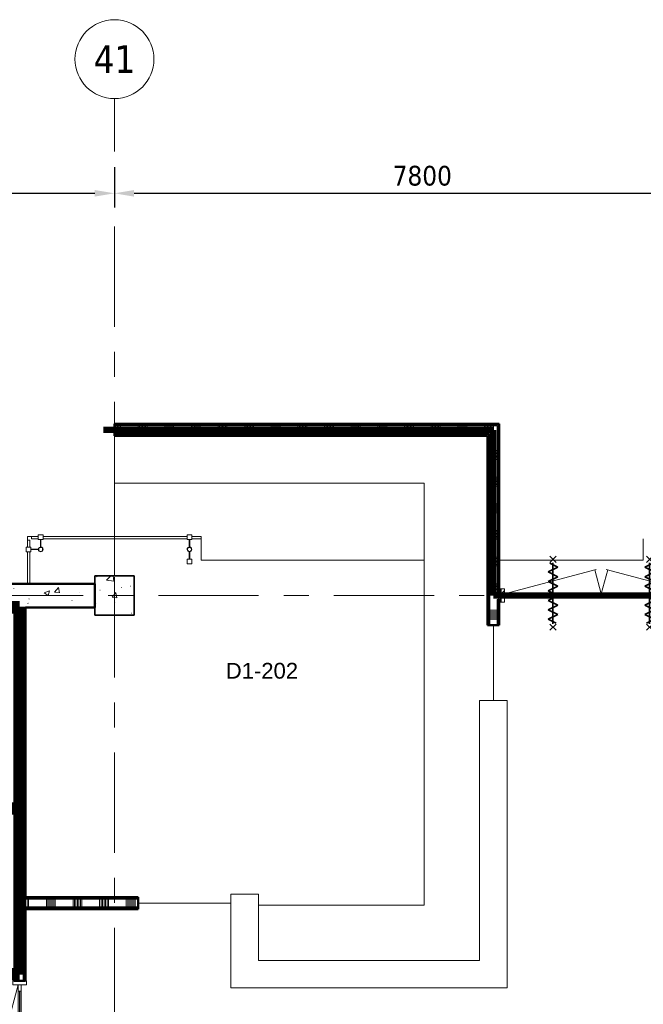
# Model space of a CAD drawing. Extents: x -2538 to 83400, y -8040 to 61900.
# Tile 90 of 105: x 45600 to 53500, y 49418 to 61900. Entities that reach past the tile are written whole.
import ezdxf

# ---------------------------------------------------------------- set-up
doc = ezdxf.new("R2010")
doc.units = 0
doc.header["$LTSCALE"] = 100
for name, pattern in [('SCHEIDING_BRANDWEREND30', [4, 0.8, -2.4, 0.8]), ('SCHEIDING_BRANDWEREND60', [3.2, 0.8, -1.6, 0.8]), ('stramien', [22.225, 12.7, -3.175, 3.175, -3.175])]:
    doc.linetypes.add(name, pattern=pattern)
for name, color, linetype, lineweight in [('00---0--FM-RUIMTENR', 7, 'Continuous', 18), ('BA20----_WANDEN', 14, 'Continuous', 50), ('BL$7A---_STRAMIEN', 7, 'Continuous', 18), ('BL$8F---_HID-WAND', 7, 'Continuous', 18), ('BL20----_WANDEN', 7, 'Continuous', 25), ('BL23----_VLOEREN', 11, 'Continuous', 18), ('BL28----_CONSTRUCTIES', 4, 'Continuous', 18), ('BL30----_BRANDSYMBOLEN', 14, 'Continuous', 35), ('BL30----_KOZIJNEN', 14, 'Continuous', 25), ('BL34----_BALUSTRADES', 1, 'Continuous', 18), ('BL40----_BRANDWERENDESCHEIDING_30MIN', 10, 'SCHEIDING_BRANDWEREND30', 80), ('BL40----_BRANDWERENDESCHEIDING_60MIN', 84, 'SCHEIDING_BRANDWEREND60', 158), ('BL80----_IN-LOS', 6, 'Continuous', 18), ('BM$1A---_MAATVOERING', 1, 'Continuous', 18)]:
    doc.layers.add(name, color=color, linetype=linetype, lineweight=lineweight)
doc.styles.add('Arial', font='arial.ttf', dxfattribs={"height": 200})
doc.styles.add('Tahoma', font='tahoma.ttf', dxfattribs={"height": 350})
doc.styles.add('Tahoma_1', font='tahoma.ttf', dxfattribs={"height": 250})
doc.dimstyles.new('00_maatvoering_2_5', dxfattribs={"dimscale": 304.8, "dimtxt": 261.005209, "dimasz": 0.82021, "dimexe": 0.590551, "dimexo": 0.0625, "dimgap": 0.295276, "dimtad": 1, "dimdec": 0, "dimzin": 0, "dimdsep": 46, "dimtxsty": 'Tahoma_1', "dimsah": 1, "dimcen": 0.09, "dimdle": 0.590551, "dimazin": 0, "dimtfac": 1, "dimtdec": 4, "dimtix": 1, "dimtmove": 0, "dimatfit": 3, "dimfxl": 1.148294, "dimfxlon": 1, "dimtvp": 1, "dimtolj": 1, "dimtzin": 0, "dimarcsym": 2})
pattern_1 = [(50, (1253.4, 5927.3), (728.7365, -63.756), [76.2, -838.2]), (355, (1253.4, 5927.3), (-140.972, 764.228), [60.96, -670.56]), (100.451, (1314.1, 5922), (587.77, 700.467), [64.76, -712.36]), (46.184, (1253.4, 6130.5), (1084.316, -168.171), [114.3, -1257.3]), (96.636, (1343.8, 6116.5), (949.61, 989.71), [97.14, -1068.54]), (351.184, (1253.4, 6130.5), (949.62, 989.701), [91.44, -1005.84]), (21, (1355, 6079.7), (606.458, -409.0606), [76.2, -838.2]), (326, (1355, 6079.7), (247.208, 736.753), [60.96, -670.56]), (71.451, (1405.5, 6045.6), (853.668, 327.6855), [64.76, -712.36]), (37.5, (1253.4, 5927.32), (12.3547, 338.2201), [3.353, -659.079, 3.353, -677.367, -673.1]), (37.5, (1253.4, 5927.32), (12.3547, 338.2201), [-1343.152, 3.353, -669.747]), (7.5, (1253.4, 5927.32), (267.2789, 400.7221), [3.353, -384.759, 3.353, -643.839, -256.54]), (7.5, (1253.4, 5927.32), (267.2789, 400.7221), [-1035.304, 3.353, -253.187]), (327.5, (1026.82, 5927.32), (542.3633, -22.9153), [3.353, -250.647, 3.353, -789.127, -1051.56]), (327.5, (1026.82, 5927.32), (542.3633, -22.9153), [-1046.48, 3.353, -1048.207]), (317.5, (925.22, 5927.3), (592.517, 101.707), [3.353, -326.847, 3.353, -522.935, -746.76]), (317.5, (925.22, 5927.3), (592.517, 101.707), [-856.488, 3.353, -743.407])]
pattern_2 = [(180, (45675, 51012.5), (-6e-14, -500), []), (180, (45675, 51062.5), (-6e-14, -500), []), (180, (45675, 51112.5), (-6e-14, -500), []), (180, (45675, 51162.5), (-6e-14, -500), [])]
pattern_3 = [(270, (46187.5, 50775), (500, 3e-12), []), (270, (46137.5, 50775), (500, 3e-12), []), (270, (46087.5, 50775), (500, 3e-12), []), (270, (46037.5, 50775), (500, 3e-12), [])]
pattern_4 = [(270, (49037.5, 56775), (500, 3e-12), []), (270, (48987.5, 56775), (500, 3e-12), []), (270, (48937.5, 56775), (500, 3e-12), []), (270, (48887.5, 56775), (500, 3e-12), [])]
pattern_5 = [(0, (51525, 55225), (0, 500), []), (0, (51525, 55175), (0, 500), []), (0, (51525, 55125), (0, 500), []), (0, (51525, 55075), (0, 500), [])]
pattern_6 = [(45, (-51594.6, -48672.68), (-212.132, 212.132), [])]

# ---------------------------------------------------------------- blocks, each defined once
blk = doc.blocks.new('Railing - AL_34_baluster_ rond met afstandhouders_hoek-1404852-1')
at = {"layer": 'BL34----_BALUSTRADES'}
for p, q in [((-30, 124), (-30, 184)), ((30, 184), (-30, 184)), ((30, 184), (30, 124)), ((-30, 124), (30, 124)), ((-3, 124), (-3, 30)), ((2, 124), (-3, 124)), ((2, 30), (2, 124)), ((124, 2), (30, 2)), ((124, 30), (184, 30)), ((124, 30), (124, -30)), ((124, -3), (124, 2)), ((184, -30), (184, 30)), ((30, -3), (124, -3)), ((184, -30), (124, -30))]:
    blk.add_line(p, q, dxfattribs=at)
for radius, start, end in [(30, 95.3262, 269.4505), (26, 0, 180), (25, 360, 180), (30, 269.4505, 95.3262), (26, 180, 0), (25, 180, 360)]:
    blk.add_arc((0, 0), radius, start, end, dxfattribs=at)
blk = doc.blocks.new('Railing - AL_34_baluster_ rond met afstandhouders-1404250-1')
at = {"layer": 'BL34----_BALUSTRADES'}
for p, q in [((-184, 30), (-124, 30)), ((-184, -30), (-184, 30)), ((-124, 30), (-124, -30)), ((-124, 2), (-124, -3)), ((-30, 2), (-124, 2)), ((124, 2), (30, 2)), ((124, 30), (184, 30)), ((124, 30), (124, -30)), ((124, -3), (124, 2)), ((184, -30), (184, 30)), ((-124, -30), (-184, -30)), ((-124, -3), (-30, -3)), ((30, -3), (124, -3)), ((184, -30), (124, -30))]:
    blk.add_line(p, q, dxfattribs=at)
for radius, start, end in [(30, 95.3262, 269.4505), (26, 0, 180), (25, 360, 180), (30, 269.4505, 95.3262), (26, 180, 0), (25, 180, 360)]:
    blk.add_arc((0, 0), radius, start, end, dxfattribs=at)
blk = doc.blocks.new('Railing - Railing-1405293-1')
at = {"layer": 'BL34----_BALUSTRADES'}
for p, q in [((44497, 49393), (44497, 49423)), ((44582, 49423), (44497, 49423)), ((44582, 49393), (44497, 49393)), ((46467, 49423), (44642, 49423)), ((46467, 49393), (44642, 49393)), ((46647, 49423), (46527, 49423)), ((46647, 49393), (46527, 49393)), ((46647, 49423), (46647, 49393))]:
    blk.add_line(p, q, dxfattribs=at)
at = {"rotation": 89.9999999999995}
for name, p in [('Railing - AL_34_baluster_ rond met afstandhouders_hoek-1404852-1', (44612, 49258)), ('Railing - AL_34_baluster_ rond met afstandhouders-1404250-1', (46497, 49258))]:
    blk.add_blockref(name, p, dxfattribs=at)
blk = doc.blocks.new('Railing - Railing-1405298-1')
at = {"layer": 'BL34----_BALUSTRADES'}
for p, q in [((44447, 49373), (44477, 49373)), ((44447, 49373), (44447, 49288)), ((44477, 49373), (44477, 49288)), ((44447, 49228), (44447, 48823)), ((44477, 49228), (44477, 48823))]:
    blk.add_line(p, q, dxfattribs=at)
blk = doc.blocks.new('32_DR_AMC_s_dubbele deur met bovenpaneel_dt5 - 2550x2700-2935082-1')
at = {"layer": 'BL30----_KOZIJNEN', "lineweight": 18}
h = blk.add_hatch(dxfattribs=at)
h.set_pattern_fill('FP_980', color=256, style=0, pattern_type=2)
h.set_pattern_definition([(315, (-42392.3, 44346.6), (500, 500), []), (315, (-42392.3, 44176.6), (500, 500), []), (315, (-42392.3, 44166.6), (500, 500), []), (315, (-42392.3, 44156.6), (500, 500), []), (315, (-42392.3, 44146.6), (500, 500), []), (315, (-42392.3, 44136.6), (500, 500), []), (315, (-42392.3, 44126.6), (500, 500), []), (315, (-42392.3, 44116.6), (500, 500), [])])
h.paths.add_polyline_path([(-1155, 85), (-1155, -85), (-1105, -85), (-1105, 85)], flags=0)
h.paths.add_polyline_path([(1345, -85), (1395, -85), (1395, 85), (1345, 85)], flags=0)
h = blk.add_hatch(dxfattribs=at)
h.set_pattern_fill('FP_979', color=256, style=0, pattern_type=2)
h.set_pattern_definition([(315, (-42392.3, 44346.6), (212.132, 212.132), [])])
h.paths.add_polyline_path([(-1105, 20), (-1105, -20), (-1025, -20), (-1025, 20)], flags=0)
h.paths.add_polyline_path([(40, 20), (40, -20), (120, -20), (120, 20)], flags=0)
for p, q in [((-1105, 20), (57, 331)), ((120, 20), (38, 326)), ((120, 20), (202, 326)), ((1345, 20), (183, 331)), ((-1155, 85), (-1155, -85)), ((-1105, 85), (-1155, 85)), ((-1105, -85), (-1105, 85)), ((-1025, 20), (-1105, 20)), ((-1105, 20), (-1105, -20)), ((-1025, -20), (-1025, 20)), ((-1025, 20), (40, 20)), ((40, 3), (-1025, 3)), ((-1025, 3), (-1025, -3)), ((120, 20), (40, 20)), ((40, 20), (40, -20)), ((40, -3), (40, 3)), ((120, -20), (120, 20)), ((200, 20), (120, 20)), ((120, 20), (120, -20)), ((200, -20), (200, 20)), ((200, 20), (1265, 20)), ((1265, 3), (200, 3)), ((200, 3), (200, -3)), ((1345, 20), (1265, 20)), ((1265, 20), (1265, -20)), ((1265, -3), (1265, 3)), ((1395, 85), (1345, 85)), ((1345, 85), (1345, -85)), ((1345, -20), (1345, 20)), ((1395, -85), (1395, 85)), ((-1155, -85), (-1105, -85)), ((-1105, -20), (-1025, -20)), ((-1025, -3), (40, -3)), ((40, -20), (-1025, -20)), ((40, -20), (120, -20)), ((120, -20), (200, -20)), ((200, -3), (1265, -3)), ((1265, -20), (200, -20)), ((1265, -20), (1345, -20)), ((1345, -85), (1395, -85))]:
    blk.add_line(p, q, dxfattribs=at)
blk = doc.blocks.new('32_DR_AMC_s_dubbele deur met bovenpaneel_dt5 - 2550x2700_wbdbo30-2935474-1')
at = {"layer": 'BL30----_KOZIJNEN', "lineweight": 18}
h = blk.add_hatch(dxfattribs=at)
h.set_pattern_fill('FP_1397', color=256, style=0, pattern_type=2)
h.set_pattern_definition([(45, (-51594.6, -48672.7), (-500, 500), []), (45, (-51424.6, -48672.7), (-500, 500), []), (45, (-51414.6, -48672.7), (-500, 500), []), (45, (-51404.6, -48672.7), (-500, 500), []), (45, (-51394.6, -48672.7), (-500, 500), []), (45, (-51384.6, -48672.7), (-500, 500), []), (45, (-51374.6, -48672.7), (-500, 500), []), (45, (-51364.6, -48672.7), (-500, 500), [])])
h.paths.add_polyline_path([(1395, -85), (1395, 85), (1345, 85), (1345, -85)], flags=0)
h.paths.add_polyline_path([(-1155, -85), (-1105, -85), (-1105, 85), (-1155, 85)], flags=0)
h = blk.add_hatch(dxfattribs=at)
h.set_pattern_fill('FP_1396', color=256, style=0, pattern_type=2)
h.set_pattern_definition(pattern_6)
h.paths.add_polyline_path([(120, -20), (120, 20), (40, 20), (40, -20)], flags=0)
h.paths.add_polyline_path([(-1025, -20), (-1025, 20), (-1105, 20), (-1105, -20)], flags=0)
h = blk.add_hatch(dxfattribs=at)
h.set_pattern_fill('FP_1396', color=256, style=0, pattern_type=2)
h.set_pattern_definition(pattern_6)
h.paths.add_polyline_path([(1345, -20), (1345, 20), (1265, 20), (1265, -20)], flags=0)
h.paths.add_polyline_path([(120, -20), (200, -20), (200, 20), (120, 20)], flags=0)
at = {"layer": 'BL30----_BRANDSYMBOLEN'}
for p, q in [((-452, 499), (-532, 419)), ((-532, 499), (-452, 419)), ((-432, 359), (-532, 409)), ((-493, 416), (-493, -359)), ((-493, 416), (-493, -359)), ((672, 359), (772, 409)), ((692, 499), (772, 419)), ((772, 499), (692, 419)), ((732, 416), (732, -359)), ((732, 416), (732, -359)), ((-553, 299), (-432, 359)), ((-432, 239), (-553, 299)), ((793, 299), (672, 359)), ((672, 239), (793, 299)), ((-553, 179), (-432, 239)), ((-432, 119), (-553, 179)), ((793, 179), (672, 239)), ((672, 119), (793, 179)), ((-553, 59), (-432, 119)), ((-432, -1), (-553, 59)), ((793, 59), (672, 119)), ((672, -1), (793, 59)), ((-553, -61), (-432, -1)), ((-432, -121), (-553, -61)), ((-553, -181), (-432, -121)), ((793, -61), (672, -1)), ((672, -121), (793, -61)), ((793, -181), (672, -121)), ((-432, -241), (-553, -181)), ((-553, -301), (-432, -241)), ((672, -241), (793, -181)), ((793, -301), (672, -241)), ((-453, -351), (-553, -301)), ((-532, -361), (-452, -441)), ((-452, -361), (-532, -441)), ((772, -361), (692, -441)), ((692, -361), (772, -441)), ((693, -351), (793, -301))]:
    blk.add_line(p, q, dxfattribs=at)
at = {"layer": 'BL30----_KOZIJNEN', "lineweight": 18}
for p, q in [((-1105, 20), (57, 331)), ((120, 20), (38, 326)), ((120, 20), (202, 326)), ((1345, 20), (183, 331)), ((-1155, 85), (-1155, -85)), ((-1105, 85), (-1155, 85)), ((-1105, -85), (-1105, 85)), ((-1025, 20), (-1105, 20)), ((-1105, 20), (-1105, -20)), ((-1025, -20), (-1025, 20)), ((-1025, 20), (40, 20)), ((40, 3), (-1025, 3)), ((-1025, 3), (-1025, -3)), ((120, 20), (40, 20)), ((40, 20), (40, -20)), ((40, -3), (40, 3)), ((120, -20), (120, 20)), ((200, 20), (120, 20)), ((120, 20), (120, -20)), ((200, -20), (200, 20)), ((200, 20), (1265, 20)), ((1265, 3), (200, 3)), ((200, 3), (200, -3)), ((1345, 20), (1265, 20)), ((1265, 20), (1265, -20)), ((1265, -3), (1265, 3)), ((1395, 85), (1345, 85)), ((1345, 85), (1345, -85)), ((1345, -20), (1345, 20)), ((1395, -85), (1395, 85)), ((-1155, -85), (-1105, -85)), ((-1105, -20), (-1025, -20)), ((-1025, -3), (40, -3)), ((40, -20), (-1025, -20)), ((40, -20), (120, -20)), ((120, -20), (200, -20)), ((200, -3), (1265, -3)), ((1265, -20), (200, -20)), ((1265, -20), (1345, -20)), ((1345, -85), (1395, -85))]:
    blk.add_line(p, q, dxfattribs=at)
blk = doc.blocks.new('72_balie - 72_balie-2733439-1')
at = {"layer": 'BL80----_IN-LOS'}
for p, q in [((45547, 50698), (45547, 50098)), ((45547, 50098), (49472, 50098)), ((49472, 50098), (49472, 44748)), ((50347, 47343), (50347, 48298)), ((49472, 44748), (47372, 44748))]:
    blk.add_line(p, q, dxfattribs=at)
blk = doc.blocks.new('72_bali profiel - 72_bali profiel-2735665-1')
at = {"layer": 'BL80----_IN-LOS'}
for p, q in [((50522, 47343), (50172, 47343)), ((50172, 47343), (50172, 44048)), ((50522, 43698), (50522, 47343)), ((47022, 44885), (47372, 44885)), ((47022, 43698), (47022, 44885)), ((47372, 44885), (47372, 44048)), ((50172, 44048), (47372, 44048)), ((47022, 43698), (50522, 43698))]:
    blk.add_line(p, q, dxfattribs=at)
blk = doc.blocks.new('Grid - 5mm-26474-1')
at = {"layer": 'BL$7A---_STRAMIEN'}
blk.add_circle((0, 0), 5, dxfattribs=at)
blk = doc.blocks.new('*D568')
at = {"layer": 'BM$1A---_MAATVOERING', "color": 0, "lineweight": -2, "transparency": 16777216}
for p, q in [((39000, 60030), (39000, 59519)), ((46800, 60030), (46800, 59519)), ((39250, 59699), (46550, 59699))]:
    blk.add_line(p, q, dxfattribs=at)
at = {"layer": 'BM$1A---_MAATVOERING', "color": 0, "transparency": 16777216}
for points in [[(39250, 59741), (39250, 59657), (39000, 59699)], [(46550, 59741), (46550, 59657), (46800, 59699)]]:
    blk.add_solid(points, dxfattribs=at)
at = {"layer": 'Defpoints', "color": 0, "transparency": 16777216}
for p in [(39000, 60049), (46800, 60049), (46800, 59699)]:
    blk.add_point(p, dxfattribs=at)
at = {"layer": 'BM$1A---_MAATVOERING', "color": 0, "transparency": 16777216, "insert": (42900, 59920), "char_height": 250, "width": 894.88, "attachment_point": 5, "style": 'Tahoma_1'}
blk.add_mtext('\\A1;7800', dxfattribs=at)
blk = doc.blocks.new('*D569')
at = {"layer": 'BM$1A---_MAATVOERING', "color": 0, "lineweight": -2, "transparency": 16777216}
for p, q in [((46800, 60030), (46800, 59519)), ((54600, 60030), (54600, 59519)), ((47050, 59699), (54350, 59699))]:
    blk.add_line(p, q, dxfattribs=at)
at = {"layer": 'BM$1A---_MAATVOERING', "color": 0, "transparency": 16777216}
for points in [[(47050, 59741), (47050, 59657), (46800, 59699)], [(54350, 59741), (54350, 59657), (54600, 59699)]]:
    blk.add_solid(points, dxfattribs=at)
at = {"layer": 'Defpoints', "color": 0, "transparency": 16777216}
for p in [(46800, 60049), (54600, 60049), (54600, 59699)]:
    blk.add_point(p, dxfattribs=at)
at = {"layer": 'BM$1A---_MAATVOERING', "color": 0, "transparency": 16777216, "insert": (50700, 59920), "char_height": 250, "width": 894.88, "attachment_point": 5, "style": 'Tahoma_1'}
blk.add_mtext('\\A1;7800', dxfattribs=at)

msp = doc.modelspace()

# ---------------------------------------------------------------- hatches: boundary and pattern name
at = {"layer": 'BA20----_WANDEN', "lineweight": 18}
h = msp.add_hatch(dxfattribs=at)
h.set_pattern_fill('FP_1389', color=256, angle=-270, style=0, pattern_type=2)
h.set_pattern_definition(pattern_4)
h.paths.add_polyline_path([(51662.5, 56762.5), (51675, 56762.5), (51675, 56775), (46800, 56775), (46800, 56762.5), (51645.4, 56762.5)], flags=0)
h = msp.add_hatch(dxfattribs=at)
h.set_pattern_fill('FP_1389', color=256, angle=-270, style=0, pattern_type=2)
h.set_pattern_definition(pattern_4)
h.paths.add_polyline_path([(51650, 56750), (51662.5, 56750), (51662.5, 56762.5), (46800, 56762.5), (46800, 56750), (51645.4, 56750)], flags=0)
h = msp.add_hatch(dxfattribs=at)
h.set_pattern_fill('FP_1390', color=256, angle=-270, style=0, pattern_type=2)
h.set_pattern_definition([(270, (49237.5, 56775), (337.5, 2e-12), []), (270, (49218.75, 56775), (337.5, 2e-12), []), (270, (49200, 56775), (337.5, 2e-12), []), (270, (49181.25, 56775), (337.5, 2e-12), []), (270, (49162.5, 56775), (337.5, 2e-12), []), (270, (49143.75, 56775), (337.5, 2e-12), []), (270, (49125, 56775), (337.5, 2e-12), [])])
h.paths.add_polyline_path([(51650, 56650), (51650, 56750), (46800, 56750), (46800, 56650), (51645.4, 56650)], flags=0)
h = msp.add_hatch(dxfattribs=at)
h.set_pattern_fill('FP_1391', color=256, angle=90, style=0, pattern_type=2)
h.set_pattern_definition(pattern_5)
h.paths.add_polyline_path([(51662.5, 54225), (51662.5, 54550), (51650, 54550), (51650, 54225)], flags=0)
h.paths.add_polyline_path([(51662.5, 54650), (51662.5, 56750), (51650, 56750), (51650, 54650)], flags=0)
h = msp.add_hatch(dxfattribs=at)
h.set_pattern_fill('FP_1391', color=256, angle=90, style=0, pattern_type=2)
h.set_pattern_definition(pattern_5)
h.paths.add_polyline_path([(51675, 54225), (51675, 54537.5), (51662.5, 54537.5), (51662.5, 54225)], flags=0)
h.paths.add_polyline_path([(51675, 54662.5), (51675, 56762.5), (51662.5, 56762.5), (51662.5, 54662.5)], flags=0)
h = msp.add_hatch(dxfattribs=at)
h.set_pattern_fill('FP_1389', color=256, angle=-270, style=0, pattern_type=2)
h.set_pattern_definition(pattern_4)
h.paths.add_polyline_path([(51537.5, 56637.5), (51550, 56637.5), (51550, 56650), (46800, 56650), (46800, 56637.5), (48835.3, 56637.5)], flags=0)
h = msp.add_hatch(dxfattribs=at)
h.set_pattern_fill('FP_1389', color=256, angle=-270, style=0, pattern_type=2)
h.set_pattern_definition(pattern_4)
h.paths.add_polyline_path([(51525, 56625), (51537.5, 56625), (51537.5, 56637.5), (46800, 56637.5), (46800, 56625), (48835.3, 56625)], flags=0)
h = msp.add_hatch(dxfattribs=at)
h.set_pattern_fill('FP_1391', color=256, angle=90, style=0, pattern_type=2)
h.set_pattern_definition(pattern_5)
h.paths.add_polyline_path([(51537.5, 54225), (51537.5, 56625), (51525, 56625), (51525, 54225)], flags=0)
h = msp.add_hatch(dxfattribs=at)
h.set_pattern_fill('FP_1391', color=256, angle=90, style=0, pattern_type=2)
h.set_pattern_definition(pattern_5)
h.paths.add_polyline_path([(51537.5, 54225), (51550, 54225), (51550, 56637.5), (51537.5, 56637.5), (51537.5, 56625)], flags=0)
h = msp.add_hatch(dxfattribs=at)
h.set_pattern_fill('FP_1392', color=256, angle=90, style=0, pattern_type=2)
h.set_pattern_definition([(0, (51525, 55425), (0, 337.5), []), (0, (51525, 55406.25), (0, 337.5), []), (0, (51525, 55387.5), (0, 337.5), []), (0, (51525, 55368.75), (0, 337.5), []), (0, (51525, 55350), (0, 337.5), []), (0, (51525, 55331.25), (0, 337.5), []), (0, (51525, 55312.5), (0, 337.5), [])])
h.paths.add_polyline_path([(51645.4, 54225), (51650, 54225), (51650, 56650), (51550, 56650), (51550, 54225)], flags=0)
h = msp.add_hatch(dxfattribs=at)
h.set_pattern_fill('FP_1', color=256, style=0, pattern_type=2)
h.set_pattern_definition(pattern_1)
h.paths.add_polyline_path([(46550, 54450), (46550, 54750), (39250, 54750), (39250, 54450), (46025.2, 54450)], flags=0)
h = msp.add_hatch(dxfattribs=at)
h.set_pattern_fill('FP_1393', color=256, angle=90, style=0, pattern_type=2)
h.set_pattern_definition([(90, (52959, 54525), (-337.5, -1e-12), []), (90, (52977.75, 54525), (-337.5, -1e-12), []), (90, (52996.5, 54525), (-337.5, -1e-12), []), (90, (53015.25, 54525), (-337.5, -1e-12), []), (90, (53034, 54525), (-337.5, -1e-12), []), (90, (53052.75, 54525), (-337.5, -1e-12), []), (90, (53071.5, 54525), (-337.5, -1e-12), [])])
h.paths.add_polyline_path([(51675, 54550), (51693, 54550), (51693, 54650), (51650, 54650), (51650, 54550), (51662.5, 54550)], flags=0)
h = msp.add_hatch(dxfattribs=at)
h.set_pattern_fill('FP_54', color=256, angle=90, style=0, pattern_type=2)
h.set_pattern_definition([(180, (45675, 50812.5), (-4e-14, -337.5), []), (180, (45675, 50831.25), (-4e-14, -337.5), []), (180, (45675, 50850), (-4e-14, -337.5), []), (180, (45675, 50868.75), (-4e-14, -337.5), []), (180, (45675, 50887.5), (-4e-14, -337.5), []), (180, (45675, 50906.25), (-4e-14, -337.5), []), (180, (45675, 50925), (-4e-14, -337.5), [])])
h.paths.add_polyline_path([(45650, 47150), (45650, 47164.6), (45550, 47164.6), (45550, 47150)], flags=0)
h.paths.add_polyline_path([(45650, 49714.6), (45650, 54450), (45550, 54450), (45550, 49714.6)], flags=0)
h = msp.add_hatch(dxfattribs=at)
h.set_pattern_fill('FP_53', color=256, angle=90, style=0, pattern_type=2)
h.set_pattern_definition(pattern_2)
h.paths.add_polyline_path([(45662.5, 47162.5), (45662.5, 47164.6), (45650, 47164.6), (45650, 47162.5)], flags=0)
h.paths.add_polyline_path([(45662.5, 49714.6), (45662.5, 50650), (45650, 50650), (45650, 49714.6)], flags=0)
h.paths.add_polyline_path([(45662.5, 50750), (45662.5, 54450), (45650, 54450), (45650, 50750)], flags=0)
h = msp.add_hatch(dxfattribs=at)
h.set_pattern_fill('FP_53', color=256, angle=90, style=0, pattern_type=2)
h.set_pattern_definition(pattern_2)
h.paths.add_polyline_path([(45675, 49714.6), (45675, 50637.5), (45662.5, 50637.5), (45662.5, 49714.6)], flags=0)
h.paths.add_polyline_path([(45662.5, 50762.5), (45675, 50762.5), (45675, 54450), (45662.5, 54450), (45662.5, 51067.6)], flags=0)
h = msp.add_hatch(dxfattribs=at)
h.set_pattern_fill('FP_1388', color=256, angle=-270, style=0, pattern_type=2)
h.set_pattern_definition([(270, (46387.5, 50775), (337.5, 2e-12), []), (270, (46368.75, 50775), (337.5, 2e-12), []), (270, (46350, 50775), (337.5, 2e-12), []), (270, (46331.25, 50775), (337.5, 2e-12), []), (270, (46312.5, 50775), (337.5, 2e-12), []), (270, (46293.75, 50775), (337.5, 2e-12), []), (270, (46275, 50775), (337.5, 2e-12), [])])
h.paths.add_polyline_path([(47100, 50650), (47100, 50750), (45650, 50750), (45650, 50650), (46025.2, 50650)], flags=0)
h = msp.add_hatch(dxfattribs=at)
h.set_pattern_fill('FP_1387', color=256, angle=-270, style=0, pattern_type=2)
h.set_pattern_definition(pattern_3)
h.paths.add_polyline_path([(47100, 50750), (47100, 50762.5), (45662.5, 50762.5), (45662.5, 50750), (46025.2, 50750)], flags=0)
h = msp.add_hatch(dxfattribs=at)
h.set_pattern_fill('FP_1387', color=256, angle=-270, style=0, pattern_type=2)
h.set_pattern_definition(pattern_3)
h.paths.add_polyline_path([(47100, 50762.5), (47100, 50775), (45675, 50775), (45675, 50762.5), (46025.2, 50762.5)], flags=0)
h = msp.add_hatch(dxfattribs=at)
h.set_pattern_fill('FP_1387', color=256, angle=-270, style=0, pattern_type=2)
h.set_pattern_definition(pattern_3)
h.paths.add_polyline_path([(46025.2, 50637.5), (47100, 50637.5), (47100, 50650), (45662.5, 50650), (45662.5, 50637.5), (45675, 50637.5)], flags=0)
h = msp.add_hatch(dxfattribs=at)
h.set_pattern_fill('FP_1387', color=256, angle=-270, style=0, pattern_type=2)
h.set_pattern_definition(pattern_3)
h.paths.add_polyline_path([(47100, 50625), (47100, 50637.5), (45675, 50637.5), (45675, 50625), (46025.2, 50625)], flags=0)
at = {"layer": 'BL28----_CONSTRUCTIES'}
h = msp.add_hatch(dxfattribs=at)
h.set_pattern_fill('FP_1', color=256, style=0, pattern_type=2)
h.set_pattern_definition(pattern_1)
h.paths.add_polyline_path([(47050, 54350), (47050, 54850), (46550, 54850), (46550, 54350)], flags=0)

# ---------------------------------------------------------------- linework, layer by layer
at = {"layer": 'BL$7A---_STRAMIEN', "linetype": 'stramien'}
for p, q in [((46800, -2000), (46800, 60900)), ((-1537.7, 54600), (83400, 54600)), ((-1537.7, 54600), (83400, 54600))]:
    msp.add_line(p, q, dxfattribs=at)
at = {"layer": 'BL$8F---_HID-WAND'}
for p, q in [((46800, 55350), (46800, 56025)), ((46800, 54850), (46800, 55320)), ((47100, 50700), (48275, 50700))]:
    msp.add_line(p, q, dxfattribs=at)
at = {"layer": 'BL20----_WANDEN', "lineweight": 50}
for p, q in [((51675, 56775), (46800, 56775)), ((46800, 56775), (46800, 56625)), ((51675, 54675), (51675, 56775)), ((46800, 56625), (51525, 56625)), ((51525, 56625), (51525, 54225)), ((46550, 54750), (39250, 54750)), ((46550, 54450), (46550, 54750)), ((51693, 54675), (51675, 54675)), ((51693, 54525), (51693, 54675)), ((45675, 50775), (45675, 54450)), ((45675, 54450), (46550, 54450)), ((51675, 54225), (51675, 54525)), ((51675, 54525), (51693, 54525)), ((51525, 54225), (51675, 54225)), ((47100, 50775), (45675, 50775)), ((47100, 50625), (47100, 50775)), ((45675, 49714.6), (45675, 50625)), ((45675, 50625), (47100, 50625)), ((45525, 49714.6), (45675, 49714.6))]:
    msp.add_line(p, q, dxfattribs=at)
at = {"layer": 'BL20----_WANDEN'}
for p, q in [((51662.5, 56762.5), (46800, 56762.5)), ((51650, 56750), (46800, 56750)), ((51650, 56750), (51650, 54650)), ((51662.5, 56762.5), (51662.5, 54662.5)), ((51550, 56650), (46800, 56650)), ((51537.5, 56637.5), (46800, 56637.5)), ((51537.5, 56637.5), (51537.5, 54225)), ((51550, 56650), (51550, 54225)), ((51650, 54650), (51693, 54650)), ((51650, 54550), (51650, 54225)), ((51650, 54550), (51693, 54550)), ((51662.5, 54662.5), (51693, 54662.5)), ((45675, 54450), (45525, 54450)), ((45650, 49714.6), (45650, 54450)), ((45662.5, 50762.5), (45662.5, 54450)), ((51662.5, 54537.5), (51662.5, 54225)), ((51662.5, 54537.5), (51693, 54537.5)), ((47100, 50750), (45650, 50750)), ((47100, 50762.5), (45662.5, 50762.5)), ((47100, 50650), (45650, 50650)), ((45662.5, 49714.6), (45662.5, 50637.5)), ((47100, 50637.5), (45662.5, 50637.5))]:
    msp.add_line(p, q, dxfattribs=at)
at = {"layer": 'BL23----_VLOEREN'}
for p, q in [((45750, 55350), (45700, 55350)), ((45700, 55350), (45700, 55300)), ((47900, 55050), (47900, 55320)), ((53500, 55320), (53500, 55050)), ((50725, 55050), (47900, 55050)), ((53500, 55050), (51675, 55050))]:
    msp.add_line(p, q, dxfattribs=at)
at = {"layer": 'BL28----_CONSTRUCTIES', "lineweight": 35}
for p, q in [((47050, 54850), (46550, 54850)), ((46550, 54850), (46550, 54350)), ((47050, 54350), (47050, 54850)), ((46550, 54350), (47050, 54350))]:
    msp.add_line(p, q, dxfattribs=at)
at = {"layer": 'BL40----_BRANDWERENDESCHEIDING_30MIN', "const_width": 80, "flags": 128}
for points in [[(51600, 56700), (46659.6, 56700)], [(51600, 54600), (51600, 56700)], [(54300, 54600), (51600, 54600)]]:
    msp.add_lwpolyline(points, dxfattribs=at)
at = {"layer": 'BL40----_BRANDWERENDESCHEIDING_60MIN', "const_width": 160, "flags": 128}
for points in [[(40200, 54450), (45600, 54450)], [(45600, 49800), (45600, 54450)]]:
    msp.add_lwpolyline(points, dxfattribs=at)
at = {"layer": 'BL40----_BRANDWERENDESCHEIDING_60MIN', "const_width": 160}
for points in [[(45600, 51900), (40200, 51900)], [(42000, 51900), (42000, 49800), (45600, 49800)]]:
    msp.add_lwpolyline(points, dxfattribs=at)

# ---------------------------------------------------------------- block references
at = {"layer": 'BL$7A---_STRAMIEN', "xscale": 99.99999999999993, "yscale": 99.99999999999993, "zscale": 99.99999999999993}
msp.add_blockref('Grid - 5mm-26474-1', (46800, 61400), dxfattribs=at)
at = {"layer": 'BL30----_KOZIJNEN'}
msp.add_blockref('32_DR_AMC_s_dubbele deur met bovenpaneel_dt5 - 2550x2700_wbdbo30-2935474-1', (52848, 54600), dxfattribs=at)
at = {"layer": 'BL30----_KOZIJNEN', "rotation": 90}
msp.add_blockref('32_DR_AMC_s_dubbele deur met bovenpaneel_dt5 - 2550x2700-2935082-1', (45600, 48319.6), dxfattribs=at)
at = {"layer": 'BL34----_BALUSTRADES'}
for name in ['Railing - Railing-1405293-1', 'Railing - Railing-1405298-1']:
    msp.add_blockref(name, (1253.4, 5927.3), dxfattribs=at)
at = {"layer": 'BL80----_IN-LOS'}
for name in ['72_balie - 72_balie-2733439-1', '72_bali profiel - 72_bali profiel-2735665-1']:
    msp.add_blockref(name, (1253.4, 5927.3), dxfattribs=at)

# ---------------------------------------------------------------- texts
at = {"layer": '00---0--FM-RUIMTENR', "insert": (48210.4, 53746.5), "char_height": 200, "width": 1130.379, "attachment_point": 1, "style": 'Arial'}
msp.add_mtext('D1-202', dxfattribs=at)
at = {"layer": 'BL$7A---_STRAMIEN', "insert": (46538.4, 61574.8), "char_height": 350, "width": 625.316, "attachment_point": 1, "style": 'Tahoma'}
msp.add_mtext('41', dxfattribs=at)

# ---------------------------------------------------------------- dimensions: what is measured, and where the dimension line sits
at = {"layer": 'BM$1A---_MAATVOERING'}
for base, p1, p2, picture, middle in [((46800, 59699.1), (39000, 60049.1), (46800, 60049.1), '*D568', (42900, 59919.8)), ((54600, 59699.1), (46800, 60049.1), (54600, 60049.1), '*D569', (50700, 59919.8))]:
    dim = msp.add_linear_dim(base=base, p1=p1, p2=p2, dimstyle='00_maatvoering_2_5', override={"dimpost": '<>', "dimfxl": 7800}, dxfattribs=at)
    dim.commit()
    dim.dimension.update_dxf_attribs({"geometry": picture, "text_midpoint": middle})

doc.saveas('drawing.dxf')
